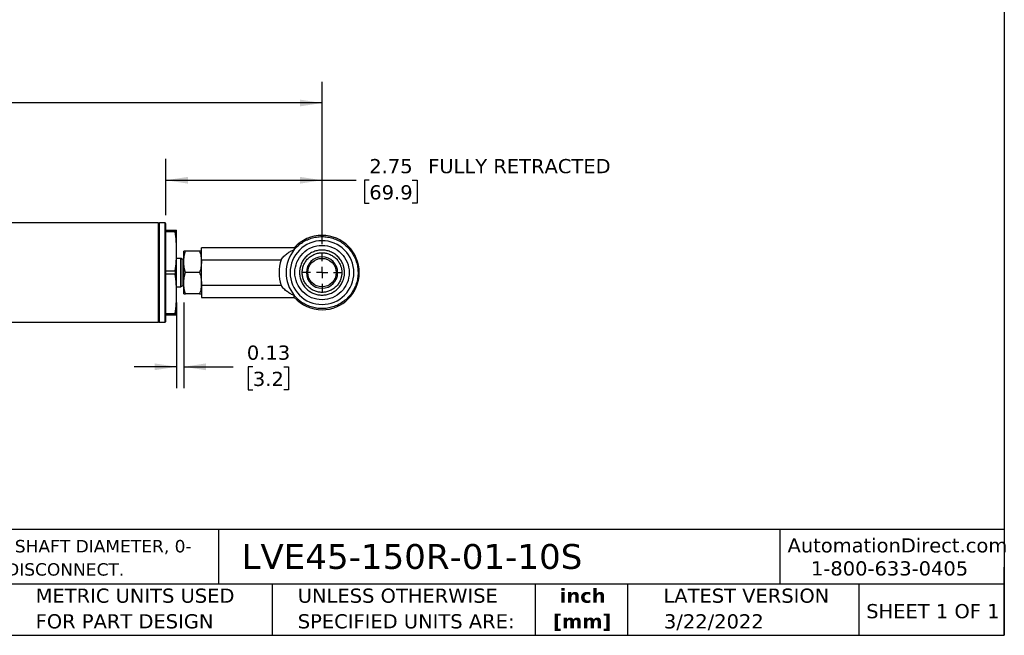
# Model space of a CAD drawing. Header units: inches. Extents: x 0.7 to 32.2, y 0.7 to 24.8.
# Tile 3 of 5: x 14.9 to 32.2, y 0.7 to 11.6. Entities that reach past the tile are written whole.
import ezdxf

# ---------------------------------------------------------------- set-up
doc = ezdxf.new("R2010")
doc.units = ezdxf.units.IN
doc.header["$LTSCALE"] = 3
doc.header["$MEASUREMENT"] = 0
doc.linetypes.add('SLD-Center', pattern=[0.75, 0.6, -0.05, 0.05, -0.05])
doc.linetypes.add('SLD-Solid', pattern=[0])
doc.layers.add('CENTER', color=40, linetype='SLD-Center')
doc.layers.add('DIMENSIONS', color=140, linetype='SLD-Solid', lineweight=25)
doc.layers.add('TEXT', color=140, linetype='SLD-Solid', lineweight=25)
doc.styles.add('SLDTEXTSTYLE0', font='VERDANA.TTF')
doc.styles.add('SLDTEXTSTYLE1', font='VERDANAB.TTF')
doc.dimstyles.new('SLDDIMSTYLE2', dxfattribs={"dimtxt": 0.254883, "dimasz": 0.39, "dimexe": 0, "dimexo": 0.0625, "dimgap": 0.063721, "dimtad": 0, "dimtih": 1, "dimtoh": 1, "dimrnd": 1e-09, "dimzin": 12, "dimdsep": 46, "dimtxsty": 'SLDTEXTSTYLE0', "dimsah": 1, "dimcen": 0.09, "dimadec": 0, "dimazin": 3, "dimtfac": 1, "dimtofl": 0, "dimtmove": 0, "dimatfit": 3, "dimfxl": 0, "dimfrac": 2, "dimtolj": 1, "dimtzin": 12, "dimarcsym": 0})
doc.dimstyles.new('SLDDIMSTYLE6', dxfattribs={"dimtxt": 0.254883, "dimasz": 0.39, "dimexe": 0, "dimexo": 0.0625, "dimgap": 0.063721, "dimtad": 0, "dimtih": 1, "dimtoh": 1, "dimrnd": 1e-09, "dimdsep": 46, "dimtxsty": 'SLDTEXTSTYLE0', "dimsah": 1, "dimcen": 0.09, "dimadec": 0, "dimazin": 2, "dimtfac": 1, "dimtmove": 0, "dimatfit": 0, "dimfxl": 0, "dimfrac": 2, "dimtolj": 1, "dimtzin": 12, "dimarcsym": 0})

# ---------------------------------------------------------------- blocks, each defined once
blk = doc.blocks.new('SW_NOTE_0')
at = {"layer": 'TEXT', "color": 0, "char_height": 0.21875, "attachment_point": 1, "style": 'SLDTEXTSTYLE0'}
for s, insert in [('ALLIANCE SENSORS INDUCTIVE LINEAR POSITION SENSOR, SLIDE, 150MM STROKE, 12.5MM SHAFT DIAMETER, 0-', (0, 0.278)), ('10 VDC OUTPUT, 45MM DIAMETER X 301.7MM BODY, ROD EYES MOUNT, 5-PIN M12 QUICK-DISCONNECT.', (0, -0.132))]:
    blk.add_mtext(s, dxfattribs=dict(at, insert=insert))
blk = doc.blocks.new('SW_NOTE_0_1')
at = {"layer": 'TEXT', "color": 0, "char_height": 0.25, "attachment_point": 2, "style": 'SLDTEXTSTYLE1'}
for s, insert in [('inch', (0.375, 0.318)), ('[mm]', (0.367, -0.134))]:
    blk.add_mtext(s, dxfattribs=dict(at, insert=insert))
blk = doc.blocks.new('SW_NOTE_0_2')
at = {"layer": 'TEXT', "color": 0, "char_height": 0.25, "attachment_point": 1, "style": 'SLDTEXTSTYLE0'}
for s, insert in [('UNLESS OTHERWISE ', (0, 0.318)), ('SPECIFIED UNITS ARE:', (0, -0.134))]:
    blk.add_mtext(s, dxfattribs=dict(at, insert=insert))
blk = doc.blocks.new('SW_NOTE_0_6')
at = {"layer": 'TEXT', "color": 0, "char_height": 0.25, "attachment_point": 1, "style": 'SLDTEXTSTYLE0'}
for s, insert in [('METRIC UNITS USED ', (0, 0.318)), ('FOR PART DESIGN', (0, -0.134))]:
    blk.add_mtext(s, dxfattribs=dict(at, insert=insert))
blk = doc.blocks.new('_D_9')
at = {"layer": 'DIMENSIONS'}
for p, q in [((4.531, 7.646), (4.531, 10.51)), ((20.223, 7.646), (20.223, 10.51)), ((4.531, 10.135), (11.027, 10.135)), ((11.372, 10.135), (11.287, 10.135)), ((11.287, 10.135), (11.287, 9.73)), ((12.342, 10.135), (12.427, 10.135)), ((12.427, 10.135), (12.427, 9.73)), ((20.223, 10.135), (12.687, 10.135)), ((11.287, 9.73), (11.372, 9.73)), ((12.427, 9.73), (12.342, 9.73))]:
    blk.add_line(p, q, dxfattribs=at)
for points in [[(4.531, 10.135), (4.921, 10.075), (4.921, 10.195)], [(20.223, 10.135), (19.833, 10.195), (19.833, 10.075)]]:
    blk.add_solid(points, dxfattribs=at)
at = {"layer": 'DIMENSIONS', "char_height": 0.25, "attachment_point": 1, "style": 'SLDTEXTSTYLE0'}
for s, insert in [('15.69', (11.372, 10.51)), ('398.6', (11.372, 10.047))]:
    blk.add_mtext(s, dxfattribs=dict(at, insert=insert))
blk = doc.blocks.new('_D_10')
at = {"layer": 'DIMENSIONS'}
for p, q in [((17.471, 8.155), (17.471, 9.148)), ((20.223, 7.646), (20.223, 9.148)), ((17.471, 8.773), (20.223, 8.773)), ((20.223, 8.773), (20.828, 8.773)), ((21.057, 8.773), (20.971, 8.773)), ((20.971, 8.773), (20.971, 8.368)), ((21.814, 8.773), (21.9, 8.773)), ((21.9, 8.773), (21.9, 8.368)), ((20.971, 8.368), (21.057, 8.368)), ((21.9, 8.368), (21.814, 8.368))]:
    blk.add_line(p, q, dxfattribs=at)
for points in [[(17.471, 8.773), (17.861, 8.713), (17.861, 8.833)], [(20.223, 8.773), (19.833, 8.833), (19.833, 8.713)]]:
    blk.add_solid(points, dxfattribs=at)
at = {"layer": 'DIMENSIONS', "char_height": 0.25, "attachment_point": 1, "style": 'SLDTEXTSTYLE0'}
for s, insert in [('2.75', (21.057, 9.147)), (' FULLY RETRACTED', (21.985, 9.147)), ('69.9', (21.057, 8.685))]:
    blk.add_mtext(s, dxfattribs=dict(at, insert=insert))
blk = doc.blocks.new('_D_11')
at = {"layer": 'DIMENSIONS'}
for p, q in [((17.661, 6.62), (17.661, 5.109)), ((17.786, 6.62), (17.786, 5.109)), ((17.661, 5.484), (16.911, 5.484)), ((17.786, 5.484), (18.659, 5.484)), ((19.004, 5.484), (18.919, 5.484)), ((18.919, 5.484), (18.919, 5.079)), ((19.55, 5.484), (19.635, 5.484)), ((19.635, 5.484), (19.635, 5.079)), ((18.919, 5.079), (19.004, 5.079)), ((19.635, 5.079), (19.55, 5.079))]:
    blk.add_line(p, q, dxfattribs=at)
for points in [[(17.661, 5.484), (17.271, 5.544), (17.271, 5.424)], [(17.786, 5.484), (18.176, 5.424), (18.176, 5.544)]]:
    blk.add_solid(points, dxfattribs=at)
at = {"layer": 'DIMENSIONS', "char_height": 0.25, "attachment_point": 1, "style": 'SLDTEXTSTYLE0'}
for s, insert in [('0.13', (18.898, 5.859)), ('3.2', (19.004, 5.396))]:
    blk.add_mtext(s, dxfattribs=dict(at, insert=insert))
blk = doc.blocks.new('SW_CENTERMARKSYMBOL_4')
at = {"layer": 'CENTER', "color": 0}
for p, q in [((0, 0.2), (0, 0.3505)), ((-0.2, 0), (-0.3505, 0)), ((0, 0), (-0.1, 0)), ((0, 0), (0, 0.1)), ((0, 0), (0, -0.1)), ((0, 0), (0.1, 0)), ((0.2, 0), (0.3505, 0)), ((0, -0.2), (0, -0.3505))]:
    blk.add_line(p, q, dxfattribs=at)

msp = doc.modelspace()

# ---------------------------------------------------------------- linework, layer by layer
for p, q in [((17.341, 8.02), (7.287, 8.02)), ((17.356, 8.02), (17.341, 8.005)), ((17.341, 6.27), (17.341, 8.02)), ((17.456, 8.02), (17.356, 8.02)), ((17.356, 6.27), (17.356, 8.02)), ((17.471, 8.005), (17.456, 8.02)), ((17.456, 6.27), (17.456, 8.02)), ((17.471, 6.285), (17.471, 8.005)), ((17.471, 7.895), (17.634, 7.895)), ((17.634, 7.866), (17.471, 7.866)), ((17.634, 7.895), (17.634, 7.866)), ((17.661, 7.52), (17.661, 7.895)), ((17.661, 6.77), (17.661, 7.52)), ((17.786, 7.333), (17.786, 7.52)), ((18.065, 7.52), (17.819, 7.52)), ((19.734, 7.583), (18.098, 7.583)), ((18.098, 7.37), (18.098, 7.583)), ((19.734, 7.583), (19.734, 7.55)), ((17.732, 7.394), (17.661, 7.394)), ((17.732, 6.896), (17.732, 7.394)), ((17.778, 7.37), (17.739, 7.392)), ((17.739, 7.145), (17.739, 7.392)), ((17.786, 7.37), (17.778, 7.37)), ((17.778, 7.145), (17.778, 7.37)), ((17.786, 6.958), (17.786, 7.333)), ((18.098, 7.37), (19.503, 7.37)), ((18.098, 6.92), (18.098, 7.37)), ((17.471, 7.174), (17.634, 7.174)), ((17.634, 7.116), (17.471, 7.116)), ((17.634, 7.174), (17.634, 7.116)), ((17.739, 6.898), (17.739, 7.145)), ((17.778, 6.92), (17.778, 7.145)), ((18.065, 7.145), (17.819, 7.145)), ((17.786, 6.77), (17.786, 6.958)), ((17.661, 6.896), (17.732, 6.896)), ((17.661, 6.395), (17.661, 6.77)), ((17.739, 6.898), (17.778, 6.92)), ((17.778, 6.92), (17.786, 6.92)), ((18.065, 6.77), (17.819, 6.77)), ((18.098, 6.92), (18.098, 6.708)), ((19.503, 6.92), (18.098, 6.92)), ((18.098, 6.708), (19.734, 6.708)), ((19.734, 6.708), (19.734, 6.741)), ((17.471, 6.424), (17.634, 6.424)), ((17.634, 6.424), (17.634, 6.395)), ((6.091, 6.27), (17.341, 6.27)), ((17.341, 6.285), (17.356, 6.27)), ((17.356, 6.27), (17.456, 6.27)), ((17.456, 6.27), (17.471, 6.285)), ((17.634, 6.395), (17.471, 6.395))]:
    msp.add_line(p, q)
msp.add_circle((20.223, 7.145), 0.251)
for centre, radius, start, end in [((20.223, 7.145), 0.656, 90, 138.1702), ((20.223, 7.145), 0.656, 270, 90), ((20.223, 7.145), 0.634, 140.3905, 219.6095), ((17.732, 7.379), 0.015, 60, 90), ((20.223, 7.145), 0.755, 162.6283, 197.3717), ((20.223, 7.145), 0.276, 90, 180), ((20.223, 7.145), 0.276, 0, 90), ((20.223, 7.145), 0.276, 180, 0), ((17.732, 6.911), 0.015, 270, 300), ((20.223, 7.145), 0.656, 221.8298, 270)]:
    msp.add_arc(centre, radius, start, end)
for points, knots in [([(17.634, 7.895), (17.642, 7.895), (17.649, 7.895), (17.658, 7.895), (17.661, 7.895), (17.661, 7.895)], [0, 0, 0, 0, 0.5, 0.5, 1, 1, 1, 1]), ([(17.661, 7.52), (17.661, 7.578), (17.658, 7.636), (17.649, 7.751), (17.642, 7.809), (17.634, 7.866)], [0, 0, 0, 0, 0.5, 0.5, 1, 1, 1, 1]), ([(20.785, 7.145), (20.785, 7.294), (20.726, 7.437), (20.515, 7.648), (20.372, 7.707), (20.074, 7.707), (19.931, 7.648), (19.72, 7.437), (19.661, 7.294), (19.661, 7.145)], [0, 0, 0, 0, 0.25, 0.25, 0.5, 0.5, 0.75, 0.75, 1, 1, 1, 1]), ([(19.734, 7.55), (19.755, 7.575), (19.778, 7.598), (19.826, 7.641), (19.852, 7.66), (19.893, 7.687), (19.907, 7.695), (19.935, 7.711), (19.95, 7.718), (19.994, 7.738), (20.024, 7.748), (20.071, 7.761), (20.087, 7.765), (20.119, 7.771), (20.135, 7.774), (20.183, 7.779), (20.216, 7.78), (20.264, 7.778), (20.28, 7.777), (20.313, 7.773), (20.329, 7.771), (20.376, 7.762), (20.408, 7.753), (20.453, 7.737), (20.468, 7.731), (20.498, 7.717), (20.512, 7.71), (20.555, 7.687), (20.582, 7.669), (20.634, 7.63), (20.658, 7.609), (20.703, 7.561), (20.724, 7.536), (20.761, 7.484), (20.777, 7.456), (20.799, 7.412), (20.806, 7.397), (20.818, 7.367), (20.823, 7.352), (20.838, 7.306), (20.845, 7.274), (20.853, 7.226), (20.855, 7.21), (20.857, 7.178), (20.858, 7.161), (20.858, 7.113), (20.855, 7.081), (20.848, 7.033), (20.845, 7.017), (20.837, 6.985), (20.833, 6.969), (20.818, 6.923), (20.806, 6.893), (20.785, 6.85), (20.777, 6.836), (20.761, 6.808), (20.752, 6.794), (20.724, 6.754), (20.703, 6.729), (20.659, 6.683), (20.635, 6.661), (20.583, 6.621), (20.555, 6.604), (20.499, 6.573), (20.469, 6.559), (20.424, 6.543), (20.408, 6.538), (20.377, 6.529), (20.361, 6.526), (20.313, 6.516), (20.281, 6.512), (20.217, 6.51), (20.184, 6.511), (20.12, 6.518), (20.088, 6.524), (20.041, 6.537), (20.026, 6.542), (19.995, 6.553), (19.98, 6.559), (19.935, 6.579), (19.907, 6.594), (19.866, 6.62), (19.853, 6.63), (19.827, 6.649), (19.815, 6.66), (19.778, 6.692), (19.755, 6.715), (19.734, 6.741)], [0, 0, 0, 0, 0.03125, 0.03125, 0.0625, 0.0625, 0.078125, 0.078125, 0.09375, 0.09375, 0.125, 0.125, 0.140625, 0.140625, 0.15625, 0.15625, 0.1875, 0.1875, 0.203125, 0.203125, 0.21875, 0.21875, 0.25, 0.25, 0.265625, 0.265625, 0.28125, 0.28125, 0.3125, 0.3125, 0.34375, 0.34375, 0.375, 0.375, 0.40625, 0.40625, 0.421875, 0.421875, 0.4375, 0.4375, 0.46875, 0.46875, 0.484375, 0.484375, 0.5, 0.5, 0.53125, 0.53125, 0.546875, 0.546875, 0.5625, 0.5625, 0.59375, 0.59375, 0.609375, 0.609375, 0.625, 0.625, 0.65625, 0.65625, 0.6875, 0.6875, 0.71875, 0.71875, 0.75, 0.75, 0.765625, 0.765625, 0.78125, 0.78125, 0.8125, 0.8125, 0.84375, 0.84375, 0.875, 0.875, 0.890625, 0.890625, 0.90625, 0.90625, 0.9375, 0.9375, 0.953125, 0.953125, 0.96875, 0.96875, 1, 1, 1, 1]), ([(17.634, 7.174), (17.642, 7.231), (17.649, 7.289), (17.658, 7.404), (17.661, 7.462), (17.661, 7.52)], [0, 0, 0, 0, 0.5, 0.5, 1, 1, 1, 1]), ([(17.786, 7.333), (17.786, 7.365), (17.789, 7.396), (17.801, 7.459), (17.809, 7.489), (17.819, 7.52)], [0, 0, 0, 0, 0.5, 0.5, 1, 1, 1, 1]), ([(17.819, 7.52), (17.809, 7.52), (17.801, 7.52), (17.789, 7.52), (17.786, 7.52), (17.786, 7.52)], [0, 0, 0, 0, 0.5, 0.5, 1, 1, 1, 1]), ([(18.065, 7.52), (18.075, 7.489), (18.083, 7.459), (18.095, 7.396), (18.098, 7.365), (18.098, 7.333)], [0, 0, 0, 0, 0.5, 0.5, 1, 1, 1, 1]), ([(18.098, 7.52), (18.098, 7.52), (18.095, 7.52), (18.083, 7.52), (18.075, 7.52), (18.065, 7.52)], [0, 0, 0, 0, 0.5, 0.5, 1, 1, 1, 1]), ([(19.503, 7.37), (19.518, 7.393), (19.535, 7.413), (19.571, 7.45), (19.59, 7.466), (19.629, 7.496), (19.65, 7.509), (19.691, 7.532), (19.713, 7.541), (19.734, 7.55)], [0, 0, 0, 0, 0.25, 0.25, 0.5, 0.5, 0.75, 0.75, 1, 1, 1, 1]), ([(19.744, 7.145), (19.744, 7.272), (19.795, 7.394), (19.974, 7.574), (20.096, 7.624), (20.35, 7.624), (20.472, 7.574), (20.652, 7.394), (20.702, 7.272), (20.702, 7.145)], [0, 0, 0, 0, 0.25, 0.25, 0.5, 0.5, 0.75, 0.75, 1, 1, 1, 1]), ([(20.619, 7.145), (20.619, 7.149), (20.619, 7.157), (20.619, 7.17), (20.618, 7.182), (20.616, 7.195), (20.615, 7.207), (20.613, 7.219), (20.61, 7.231), (20.607, 7.243), (20.604, 7.255), (20.6, 7.267), (20.596, 7.279), (20.584, 7.312), (20.557, 7.364), (20.506, 7.426), (20.443, 7.478), (20.372, 7.515), (20.297, 7.537), (20.235, 7.542), (20.187, 7.54), (20.138, 7.533), (20.075, 7.516), (20.004, 7.479), (19.941, 7.427), (19.898, 7.374), (19.871, 7.327), (19.854, 7.291), (19.842, 7.255), (19.834, 7.222), (19.83, 7.193), (19.827, 7.169), (19.827, 7.153), (19.827, 7.145)], [0, 0, 0, 0, 0.009955, 0.019912, 0.029872, 0.039839, 0.049815, 0.059802, 0.069805, 0.079824, 0.089864, 0.099925, 0.110011, 0.120124, 0.184062, 0.250058, 0.312776, 0.37999, 0.441709, 0.499941, 0.528604, 0.558233, 0.619953, 0.684238, 0.749888, 0.815537, 0.848731, 0.879905, 0.911375, 0.941697, 0.961315, 0.980666, 1, 1, 1, 1]), ([(19.874, 7.145), (19.874, 7.149), (19.874, 7.156), (19.875, 7.166), (19.876, 7.177), (19.877, 7.187), (19.878, 7.198), (19.881, 7.216), (19.887, 7.241), (19.898, 7.273), (19.912, 7.305), (19.936, 7.346), (19.975, 7.394), (20.03, 7.439), (20.093, 7.471), (20.158, 7.49), (20.223, 7.496), (20.288, 7.49), (20.354, 7.471), (20.417, 7.438), (20.472, 7.393), (20.517, 7.338), (20.543, 7.289), (20.555, 7.253), (20.562, 7.232), (20.566, 7.21), (20.57, 7.189), (20.572, 7.167), (20.572, 7.152), (20.572, 7.145)], [0, 0, 0, 0, 0.009658, 0.019246, 0.028837, 0.038502, 0.048306, 0.058313, 0.088096, 0.120109, 0.150634, 0.184482, 0.250136, 0.31579, 0.38008, 0.441804, 0.500039, 0.558274, 0.619998, 0.68672, 0.749939, 0.815725, 0.879882, 0.900044, 0.920127, 0.940148, 0.960122, 0.980067, 1, 1, 1, 1]), ([(17.819, 7.145), (17.809, 7.176), (17.801, 7.207), (17.789, 7.269), (17.786, 7.301), (17.786, 7.333)], [0, 0, 0, 0, 0.5, 0.5, 1, 1, 1, 1]), ([(18.098, 7.333), (18.098, 7.301), (18.095, 7.269), (18.083, 7.207), (18.075, 7.176), (18.065, 7.145)], [0, 0, 0, 0, 0.5, 0.5, 1, 1, 1, 1]), ([(17.661, 6.77), (17.661, 6.828), (17.658, 6.886), (17.649, 7.001), (17.642, 7.059), (17.634, 7.116)], [0, 0, 0, 0, 0.5, 0.5, 1, 1, 1, 1]), ([(17.786, 6.958), (17.786, 6.99), (17.789, 7.021), (17.801, 7.084), (17.809, 7.114), (17.819, 7.145)], [0, 0, 0, 0, 0.5, 0.5, 1, 1, 1, 1]), ([(18.065, 7.145), (18.075, 7.114), (18.083, 7.084), (18.095, 7.021), (18.098, 6.99), (18.098, 6.958)], [0, 0, 0, 0, 0.5, 0.5, 1, 1, 1, 1]), ([(19.661, 7.145), (19.661, 6.996), (19.72, 6.853), (19.931, 6.642), (20.074, 6.583), (20.372, 6.583), (20.515, 6.642), (20.726, 6.853), (20.785, 6.996), (20.785, 7.145)], [0, 0, 0, 0, 0.25, 0.25, 0.5, 0.5, 0.75, 0.75, 1, 1, 1, 1]), ([(20.702, 7.145), (20.702, 7.018), (20.652, 6.896), (20.472, 6.717), (20.35, 6.666), (20.096, 6.666), (19.974, 6.717), (19.795, 6.896), (19.744, 7.018), (19.744, 7.145)], [0, 0, 0, 0, 0.25, 0.25, 0.5, 0.5, 0.75, 0.75, 1, 1, 1, 1]), ([(19.827, 7.145), (19.827, 7.141), (19.827, 7.133), (19.828, 7.121), (19.829, 7.109), (19.83, 7.097), (19.832, 7.085), (19.835, 7.065), (19.842, 7.036), (19.854, 6.999), (19.871, 6.963), (19.898, 6.916), (19.941, 6.863), (20.004, 6.811), (20.075, 6.775), (20.138, 6.757), (20.187, 6.75), (20.235, 6.748), (20.297, 6.753), (20.371, 6.775), (20.43, 6.805), (20.474, 6.837), (20.514, 6.874), (20.557, 6.926), (20.586, 6.982), (20.6, 7.023), (20.607, 7.047), (20.613, 7.071), (20.617, 7.096), (20.619, 7.12), (20.619, 7.137), (20.619, 7.145)], [0, 0, 0, 0, 0.009682, 0.019336, 0.028994, 0.038687, 0.048448, 0.058305, 0.088627, 0.120092, 0.151267, 0.184454, 0.250099, 0.315743, 0.380023, 0.441737, 0.470873, 0.500025, 0.558251, 0.619966, 0.684246, 0.717572, 0.749977, 0.815957, 0.879901, 0.900093, 0.920188, 0.940205, 0.960165, 0.98009, 1, 1, 1, 1]), ([(20.572, 7.145), (20.572, 7.141), (20.572, 7.133), (20.572, 7.121), (20.571, 7.109), (20.569, 7.098), (20.567, 7.086), (20.565, 7.074), (20.562, 7.062), (20.559, 7.051), (20.556, 7.039), (20.552, 7.028), (20.541, 6.998), (20.517, 6.952), (20.472, 6.897), (20.417, 6.852), (20.354, 6.819), (20.288, 6.8), (20.223, 6.794), (20.158, 6.8), (20.093, 6.819), (20.03, 6.851), (19.975, 6.897), (19.929, 6.952), (19.902, 7.005), (19.887, 7.049), (19.881, 7.076), (19.877, 7.097), (19.876, 7.113), (19.874, 7.129), (19.874, 7.14), (19.874, 7.145)], [0, 0, 0, 0, 0.0108759, 0.0217526, 0.032633, 0.04352, 0.0544162, 0.0653245, 0.0762476, 0.0871881, 0.0981487, 0.1091318, 0.12014, 0.184313, 0.2500922, 0.3133317, 0.3800424, 0.4417704, 0.5000099, 0.5582494, 0.6199774, 0.6842717, 0.7499304, 0.8155892, 0.8798835, 0.9118937, 0.9416843, 0.956381, 0.9708469, 0.9854662, 1, 1, 1, 1]), ([(17.819, 6.77), (17.809, 6.801), (17.801, 6.832), (17.789, 6.894), (17.786, 6.926), (17.786, 6.958)], [0, 0, 0, 0, 0.5, 0.5, 1, 1, 1, 1]), ([(18.098, 6.958), (18.098, 6.926), (18.095, 6.894), (18.083, 6.832), (18.075, 6.801), (18.065, 6.77)], [0, 0, 0, 0, 0.5, 0.5, 1, 1, 1, 1]), ([(17.634, 6.424), (17.642, 6.481), (17.649, 6.539), (17.658, 6.654), (17.661, 6.712), (17.661, 6.77)], [0, 0, 0, 0, 0.5, 0.5, 1, 1, 1, 1]), ([(17.786, 6.77), (17.786, 6.77), (17.789, 6.77), (17.801, 6.77), (17.809, 6.77), (17.819, 6.77)], [0, 0, 0, 0, 0.5, 0.5, 1, 1, 1, 1]), ([(18.065, 6.77), (18.075, 6.77), (18.083, 6.77), (18.095, 6.77), (18.098, 6.77), (18.098, 6.77)], [0, 0, 0, 0, 0.5, 0.5, 1, 1, 1, 1]), ([(19.734, 6.741), (19.713, 6.749), (19.692, 6.758), (19.65, 6.781), (19.63, 6.794), (19.6, 6.816), (19.59, 6.824), (19.571, 6.84), (19.562, 6.849), (19.535, 6.877), (19.518, 6.897), (19.503, 6.92)], [0, 0, 0, 0, 0.25, 0.25, 0.5, 0.5, 0.625, 0.625, 0.75, 0.75, 1, 1, 1, 1]), ([(17.661, 6.395), (17.661, 6.395), (17.658, 6.395), (17.649, 6.395), (17.642, 6.395), (17.634, 6.395)], [0, 0, 0, 0, 0.5, 0.5, 1, 1, 1, 1])]:
    msp.add_open_spline(points, degree=3, knots=knots)
at = {"layer": 'TEXT'}
for p, q in [((32.25, 24.75), (32.25, 0.75)), ((32.25, 2.613), (0.75, 2.613)), ((18.397, 2.613), (18.397, 1.65)), ((28.296, 2.613), (28.296, 1.65)), ((32.25, 0.75), (32.25, 1.95)), ((32.25, 1.65), (0.75, 1.65)), ((19.344, 1.65), (19.344, 0.75)), ((23.979, 1.65), (23.979, 0.75)), ((25.608, 1.65), (25.608, 0.75)), ((29.687, 1.65), (29.687, 0.75)), ((0.75, 0.75), (32.25, 0.75))]:
    msp.add_line(p, q, dxfattribs=at)

# ---------------------------------------------------------------- block references
at = {"layer": 'CENTER'}
msp.add_blockref('SW_CENTERMARKSYMBOL_4', (20.223, 7.145), dxfattribs=at)
at = {"layer": 'TEXT'}
for name, p in [('SW_NOTE_0', (0.941, 2.153)), ('SW_NOTE_0_6', (15.175, 1.256)), ('SW_NOTE_0_2', (19.796, 1.256)), ('SW_NOTE_0_1', (24.443, 1.256))]:
    msp.add_blockref(name, p, dxfattribs=at)

# ---------------------------------------------------------------- texts
at = {"layer": 'TEXT', "style": 'SLDTEXTSTYLE0'}
for s, insert, char_height, attachment_point in [('AutomationDirect.com', (28.429, 2.461), 0.25, 1), ('LVE45-150R-01-10S', (18.804, 2.359), 0.4375, 1), ('1-800-633-0405', (28.842, 2.055), 0.25, 1), ('LATEST VERSION', (27.703, 1.574), 0.25, 2), ('SHEET 1 OF 1', (29.816, 1.301), 0.25, 1), ('3/22/2022', (27.13, 1.121), 0.25, 2)]:
    msp.add_mtext(s, dxfattribs=dict(at, insert=insert, char_height=char_height, attachment_point=attachment_point))

# ---------------------------------------------------------------- dimensions: what is measured, and where the dimension line sits
at = {"layer": 'DIMENSIONS'}
for base, p1, p2, dimstyle, picture, middle in [((20.223, 10.135), (4.531, 7.496), (20.223, 7.496), 'SLDDIMSTYLE2', '_D_9', (11.857, 10.135)), ((17.785723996, 5.484012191), (17.660723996, 6.770086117), (17.785723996, 6.770086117), 'SLDDIMSTYLE6', '_D_11', (19.276935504, 5.484012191))]:
    dim = msp.add_linear_dim(base=base, p1=p1, p2=p2, dimstyle=dimstyle, dxfattribs=at)
    dim.commit()
    dim.dimension.update_dxf_attribs({"geometry": picture, "text_midpoint": middle, "dimtype": 160})
dim = msp.add_linear_dim(base=(20.223, 8.773), p1=(17.471, 8.005), p2=(20.223, 7.496), text='<> FULLY RETRACTED', dimstyle='SLDDIMSTYLE2', dxfattribs=at)
dim.commit()
dim.dimension.update_dxf_attribs({"geometry": '_D_10', "text_midpoint": (23.065, 8.773), "dimtype": 160})

doc.saveas('drawing.dxf')
